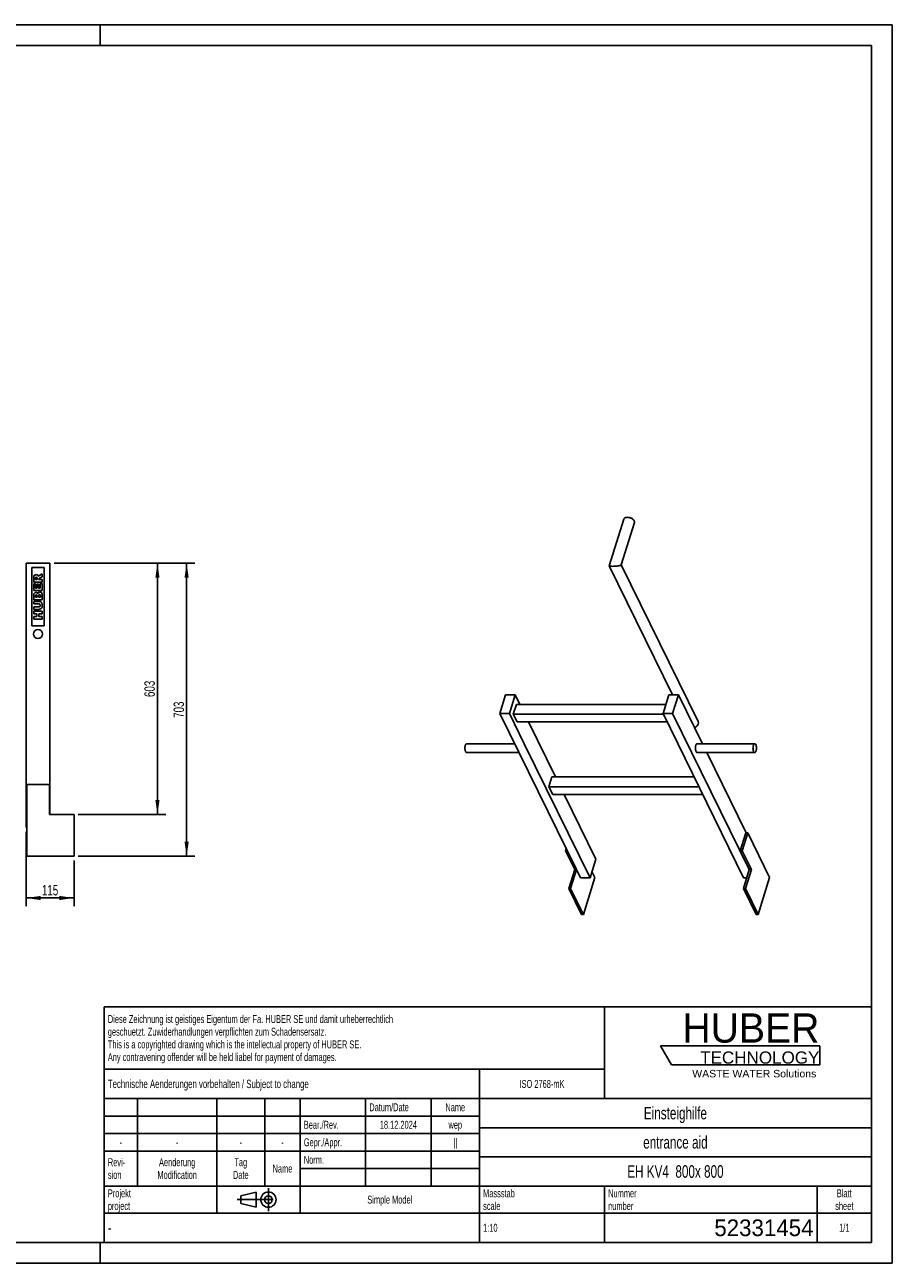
# Model space of a CAD drawing. Header units: millimetres. Extents: x 0 to 4200, y 0 to 2970.
# Tile 2 of 2: x 2120 to 4200, y 0 to 2970. Entities that reach past the tile are written whole.
import ezdxf

# ---------------------------------------------------------------- set-up
doc = ezdxf.new("R2010")
doc.units = ezdxf.units.MM
doc.header["$LTSCALE"] = 231
doc.linetypes.add('CENTER', pattern=[0.6, 0.375, -0.075, 0.075, -0.075])
doc.layers.get('0').update_dxf_attribs({"linetype": 'CONTINUOUS'})
for name, color, linetype in [('005_AXIS', 7, 'CONTINUOUS'), ('007_CURVES', 7, 'CONTINUOUS'), ('050_DIMENSIONING', 7, 'CONTINUOUS'), ('HUBER_Logo_BL0', 7, 'CONTINUOUS')]:
    doc.layers.add(name, color=color, linetype=linetype)
doc.styles.get("Standard").update_dxf_attribs({"font": 'txt', "width": 0.7})
doc.styles.add('TEXTSTYLE_2', font='txt')
doc.styles.add('TEXTSTYLE_3', font='arial.ttf')
doc.styles.add('TEXTSTYLE_4', font='txt', dxfattribs={"width": 0.8})
doc.styles.add('TEXTSTYLE_5', font='txt')
doc.dimstyles.new('DIMSTYLE_5', dxfattribs={"dimtxt": 25, "dimasz": 35, "dimexe": 2, "dimexo": 1, "dimtad": 1, "dimtxsty": 'Standard', "dimblk": '_FILLED', "dimblk1": '_FILLED', "dimblk2": '_FILLED', "dimcen": 0.09, "dimazin": 2, "dimtp": 0.8, "dimtm": 0.8, "dimtfac": 1, "dimtofl": 0, "dimtmove": 0, "dimatfit": 3, "dimldrblk": '_FILLED', "dimfxl": 1, "dimtolj": 1, "dimarcsym": 0})
doc.dimstyles.new('DIMSTYLE_6', dxfattribs={"dimtxt": 25, "dimasz": 35, "dimexe": 2, "dimexo": 1, "dimtad": 1, "dimtxsty": 'Standard', "dimblk": '_FILLED', "dimblk1": '_FILLED', "dimblk2": '_FILLED', "dimcen": 0.09, "dimazin": 2, "dimtp": 0.3, "dimtm": 0.3, "dimtfac": 1, "dimtofl": 0, "dimtmove": 0, "dimatfit": 3, "dimldrblk": '_FILLED', "dimfxl": 1, "dimtolj": 1, "dimarcsym": 0})

# ---------------------------------------------------------------- blocks, each defined once
blk = doc.blocks.new('HUBER_LOGO_BL0', base_point=(3837.5, 503.7))
at = {"layer": 'HUBER_Logo_BL0', "color": 5, "linetype": 'Continuous'}
for p, q in [((4026.4, 521), (3643.9, 521)), ((3643.9, 521), (3670.9, 476)), ((4026.4, 521), (4026.4, 476)), ((3670.9, 476), (4026.4, 476))]:
    blk.add_line(p, q, dxfattribs=at)
at = {"layer": 'HUBER_Logo_BL0', "color": 2, "linetype": 'Continuous', "attachment_point": 3, "line_spacing_factor": 0.78}
for s, insert, char_height, width, style in [('HUBER\\P\\fArial;\\H29.25;TECHNOLOGY ', (4025.4, 599.1), 70.2, 387.672, 'TEXTSTYLE_2'), ('WASTE WATER Solutions', (4018, 463.6), 18, 297.033, 'TEXTSTYLE_3')]:
    blk.add_mtext(s, dxfattribs=dict(at, insert=insert, char_height=char_height, width=width, style=style))
blk = doc.blocks.new('_FILLED')
at = {"color": 0, "linetype": 'ByBlock'}
blk.add_solid([(0, 0), (-1, 0.143), (-1, -0.143)], dxfattribs=at)
blk = doc.blocks.new('*D6')
at = {"layer": '050_DIMENSIONING', "color": 2, "linetype": 'Continuous', "transparency": 16777216}
for p, q in [((2122.7, 1034.9), (2122.7, 855.9)), ((2237.7, 965.9), (2237.7, 855.9)), ((2122.7, 875.9), (2180.2, 875.9)), ((2237.7, 875.9), (2180.2, 875.9))]:
    blk.add_line(p, q, dxfattribs=at)
at = {"layer": '050_DIMENSIONING', "color": 2, "linetype": 'Continuous', "transparency": 16777216, "xscale": 35, "yscale": 35, "zscale": 35, "rotation": 180}
blk.add_blockref('_FILLED', (2122.7, 875.9), dxfattribs=at)
at = {"layer": '050_DIMENSIONING', "color": 2, "linetype": 'Continuous', "transparency": 16777216, "xscale": 35, "yscale": 35, "zscale": 35}
blk.add_blockref('_FILLED', (2237.7, 875.9), dxfattribs=at)
at = {"layer": '050_DIMENSIONING', "color": 2, "linetype": 'Continuous', "transparency": 16777216, "insert": (2180.2, 907.1), "char_height": 25, "width": 69.643, "attachment_point": 2, "line_spacing_factor": 0.9}
blk.add_mtext('115', dxfattribs=at)
blk = doc.blocks.new('*D7')
at = {"layer": '050_DIMENSIONING', "color": 2, "linetype": 'Continuous', "transparency": 16777216}
for p, q in [((2189.7, 1678.9), (2457.7, 1678.9)), ((2437.7, 1678.9), (2437.7, 1377.4)), ((2437.7, 1075.9), (2437.7, 1377.4)), ((2247.7, 1075.9), (2457.7, 1075.9))]:
    blk.add_line(p, q, dxfattribs=at)
at = {"layer": '050_DIMENSIONING', "color": 2, "linetype": 'Continuous', "transparency": 16777216, "xscale": 35, "yscale": 35, "zscale": 35}
for p, rotation in [((2437.7, 1678.9), 90), ((2437.7, 1075.9), 270)]:
    blk.add_blockref('_FILLED', p, dxfattribs=dict(at, rotation=rotation))
at = {"layer": '050_DIMENSIONING', "color": 2, "linetype": 'Continuous', "transparency": 16777216, "insert": (2406.4, 1377.4), "char_height": 25, "width": 85.714, "attachment_point": 2, "rotation": 90, "line_spacing_factor": 0.9}
blk.add_mtext('603', dxfattribs=at)
blk = doc.blocks.new('*D8')
at = {"layer": '050_DIMENSIONING', "color": 2, "linetype": 'Continuous', "transparency": 16777216}
for p, q in [((2189.7, 1678.9), (2527.7, 1678.9)), ((2507.7, 1678.9), (2507.7, 1327.4)), ((2507.7, 975.9), (2507.7, 1327.4)), ((2247.7, 975.9), (2527.7, 975.9))]:
    blk.add_line(p, q, dxfattribs=at)
at = {"layer": '050_DIMENSIONING', "color": 2, "linetype": 'Continuous', "transparency": 16777216, "xscale": 35, "yscale": 35, "zscale": 35}
for p, rotation in [((2507.7, 1678.9), 90), ((2507.7, 975.9), 270)]:
    blk.add_blockref('_FILLED', p, dxfattribs=dict(at, rotation=rotation))
at = {"layer": '050_DIMENSIONING', "color": 2, "linetype": 'Continuous', "transparency": 16777216, "insert": (2476.4, 1327.4), "char_height": 25, "width": 85.714, "attachment_point": 2, "rotation": 90, "line_spacing_factor": 0.9}
blk.add_mtext('703', dxfattribs=at)
blk = doc.blocks.new('PROJEKTIONSMETHODE_1_BL1', base_point=(2680, 152.5))
at = {"color": 2, "linetype": 'CENTER'}
for p, q in [((2703.8, 180), (2703.8, 125)), ((2628.7, 152.5), (2731.3, 152.5))]:
    blk.add_line(p, q, dxfattribs=at)
at = {"color": 2, "linetype": 'Continuous'}
for p, q in [((2637.8, 161.7), (2674.5, 170.8)), ((2637.8, 143.3), (2637.8, 161.7)), ((2674.5, 134.2), (2674.5, 170.8)), ((2637.8, 143.3), (2674.5, 134.2))]:
    blk.add_line(p, q, dxfattribs=at)
for radius in [18.3, 9.17]:
    blk.add_circle((2703.8, 152.5), radius, dxfattribs=at)
blk = doc.blocks.new('*T11')
at = {"color": 3, "linetype": 'Continuous'}
for p, q in [((0, 0), (1840, 0)), ((0, 0), (0, -565)), ((1200, 0), (1200, -220)), ((1840, 0), (1840, -565)), ((0, -150), (1200, -150)), ((900, -150), (900, -565)), ((0, -220), (1840, -220)), ((80, -220), (80, -430)), ((270, -220), (270, -495)), ((385, -220), (385, -430)), ((470, -220), (470, -495)), ((627, -220), (627, -430)), ((784, -220), (784, -430)), ((0, -262), (900, -262)), ((900, -290), (1840, -290)), ((0, -304), (900, -304)), ((0, -346), (900, -346)), ((900, -360), (1840, -360)), ((470, -388), (900, -388)), ((0, -430), (1840, -430)), ((1200, -430), (1200, -565)), ((1710, -430), (1710, -565)), ((0, -495), (1840, -495)), ((0, -565), (1840, -565))]:
    blk.add_line(p, q, dxfattribs=at)
at = {"color": 2, "linetype": 'Continuous', "line_spacing_factor": 0.96}
for s, insert, char_height, width, attachment_point in [('Diese Zeichnung ist geistiges Eigentum der Fa. HUBER SE und damit urheberrechtlich \\Pgeschuetzt. Zuwiderhandlungen verpflichten zum Schadensersatz.\\PThis is a copyrighted drawing which is the intellectual property of HUBER SE.\\PAny contravening offender will be held liabel for payment of damages.', (8.75, -19.9), 19, 2214.8571, 1), ('Technische Aenderungen vorbehalten / Subject to change', (8.75, -175), 20, 1524.7619, 1), ('ISO 2768-mK', (1050, -175.5), 19, 332.9524, 2), ('Datum/Date', (635.75, -231.5), 19, 292.2381, 1), ('Name', (842, -231.5), 19, 126.6667, 2), ('Einsteighilfe', (1370, -240), 30, 504.2857, 2), ('Bear./Rev.', (478.75, -273.5), 19, 272.3333, 1), ('18.12.2024', (705.5, -273.5), 19, 273.2381, 2), ('wep', (842, -273.5), 19, 99.5238, 2), ('-', (40, -315.5), 19, 34.381, 2), ('-', (175, -315.5), 19, 34.381, 2), ('-', (327.5, -315.5), 19, 34.381, 2), ('-', (427.5, -315.5), 19, 34.381, 2), ('Gepr./Appr.', (478.75, -315.5), 19, 299.4762, 1), ('||', (842, -315.5), 19, 50.6667, 2), ('entrance aid', (1370, -310), 30, 501.4286, 2), ('Revi-\\Psion', (8.75, -363.3), 19, 138.4286, 1), ('Aenderung\\PModification', (175, -363.3), 19, 303.0952, 2), ('Tag\\PDate', (327.5, -363.3), 19, 117.619, 2), ('Name', (427.5, -378.5), 19, 126.6667, 2), ('Norm. ', (478.75, -357.5), 19, 175.5238, 1), ('EH KV4  800x 800', (1370, -380), 30, 760, 2), ('Projekt\\Pproject', (8.75, -437.8), 19, 183.6667, 1), ('Massstab\\Pscale', (908.75, -437.8), 19, 224.381, 1), ('Nummer\\Pnumber', (1208.75, -437.8), 19, 186.381, 1), ('Blatt\\Psheet', (1775, -437.8), 19, 137.5238, 2), ('Simple Model', (685, -453), 19, 328.4286, 2), ('1:10', (908.75, -520.5), 19, 94.0952, 1), ('1/1', (1775, -520.5), 19, 79.619, 2)]:
    blk.add_mtext(s, dxfattribs=dict(at, insert=insert, char_height=char_height, width=width, attachment_point=attachment_point))
for s, insert, char_height, width, attachment_point, style in [('-', (8.75, -517.5), 25, 18.3333, 1, 'TEXTSTYLE_4'), ('52331454', (1701.25, -510), 40, 560, 3, 'TEXTSTYLE_5')]:
    blk.add_mtext(s, dxfattribs=dict(at, insert=insert, char_height=char_height, width=width, attachment_point=attachment_point, style=style))

msp = doc.modelspace()

# ---------------------------------------------------------------- linework, layer by layer
at = {"color": 7, "linetype": 'Continuous'}
for p, q in [((0, 2970), (4200, 2970)), ((4200, 0), (4200, 2970)), ((3521.376, 1672.393), (3555.989, 1784.399)), ((3550.222, 1674.628), (3581.69, 1776.457)), ((2122.656, 1678.851), (2179.656, 1678.851)), ((2122.656, 1678.851), (2122.656, 1044.851)), ((2179.656, 1075.851), (2179.656, 1678.851)), ((3672.972, 1363.312), (3521.391, 1672.202)), ((3550.17, 1674.459), (3550.222, 1674.628)), ((3550.233, 1674.49), (3550.2, 1674.557)), ((3734.381, 1299.237), (3550.233, 1674.49)), ((3272.618, 1363.312), (3258.82, 1318.662)), ((3295.644, 1363.312), (3272.618, 1363.312)), ((3281.847, 1318.662), (3295.644, 1363.312)), ((3298.477, 1340.305), (3291.215, 1316.805)), ((3295.644, 1363.312), (3306.935, 1340.305)), ((3298.477, 1340.305), (3656.959, 1340.305)), ((3664.069, 1363.312), (3650.271, 1318.662)), ((3687.095, 1363.312), (3664.069, 1363.312)), ((3673.297, 1318.662), (3687.095, 1363.312)), ((3687.095, 1363.312), (3744.682, 1245.963)), ((3442.76, 943.831), (3258.82, 1318.662)), ((3258.82, 1318.662), (3281.847, 1318.662)), ((3281.847, 1318.662), (3317.532, 1245.942)), ((3291.215, 1316.805), (3300.367, 1298.157)), ((3291.215, 1316.805), (3651.182, 1316.805)), ((3650.271, 1318.662), (3843.667, 924.562)), ((3650.271, 1318.662), (3673.297, 1318.662)), ((3857.238, 943.831), (3673.297, 1318.662)), ((3660.334, 1298.157), (3300.367, 1298.157)), ((3327.618, 1298.157), (3392.346, 1166.254)), ((3317.532, 1245.942), (3475.243, 924.562)), ((3755.134, 1224.663), (3849.649, 1032.062)), ((3383.889, 1166.254), (3376.627, 1142.754)), ((3383.889, 1166.254), (3725.062, 1166.254)), ((2124.156, 1147.851), (2178.656, 1147.851)), ((2178.656, 1147.851), (2178.656, 1075.851)), ((3376.627, 1142.754), (3385.778, 1124.106)), ((3376.627, 1142.754), (3736.594, 1142.754)), ((3745.745, 1124.106), (3385.778, 1124.106)), ((3413.03, 1124.106), (3489.041, 969.211)), ((2237.656, 1075.851), (2178.656, 1075.851)), ((2237.656, 1075.851), (2237.656, 975.851)), ((2122.656, 1044.851), (2124.156, 1044.851)), ((3835.517, 989.371), (3848.709, 1032.062)), ((3853.315, 1032.062), (3840.122, 989.371)), ((3853.315, 1032.062), (3848.709, 1032.062)), ((3417.971, 994.346), (3416.434, 989.371)), ((3416.434, 989.371), (3438.397, 944.615)), ((3420.413, 989.371), (3416.434, 989.371)), ((3835.517, 989.371), (3857.48, 944.615)), ((3840.122, 989.371), (3835.517, 989.371)), ((3840.122, 989.371), (3862.085, 944.615)), ((3475.243, 924.562), (3489.041, 969.211)), ((3424.115, 898.399), (3438.397, 944.615)), ((3428.72, 898.399), (3442.76, 943.831)), ((3438.397, 944.615), (3442.376, 944.615)), ((3442.76, 943.831), (3452.217, 924.562)), ((3475.243, 924.562), (3452.217, 924.562)), ((3486.699, 925.145), (3479.78, 939.244)), ((3843.198, 898.399), (3857.238, 943.831)), ((3851.283, 924.562), (3843.667, 924.562)), ((3847.803, 898.399), (3862.085, 944.615)), ((3857.48, 944.615), (3857.238, 943.831)), ((3857.48, 944.615), (3862.085, 944.615)), ((3424.115, 898.399), (3454.619, 836.238)), ((3424.115, 898.399), (3428.72, 898.399)), ((3459.225, 836.238), (3428.72, 898.399)), ((3843.198, 898.399), (3873.702, 836.238)), ((3843.198, 898.399), (3847.803, 898.399)), ((3878.307, 836.238), (3847.803, 898.399)), ((0, 0), (4200, 0))]:
    msp.add_line(p, q, dxfattribs=at)
at = {"color": 3, "linetype": 'Continuous'}
for p, q in [((4200, 2970), (0, 2970)), ((2300, 2970), (2300, 2920)), ((4200, 2970), (4200, 0)), ((2300, 0), (2300, 50)), ((4200, 0), (0, 0))]:
    msp.add_line(p, q, dxfattribs=at)
at = {"color": 5, "linetype": 'Continuous'}
for p, q in [((4150, 2920), (50, 2920)), ((4150, 50), (4150, 2920)), ((50, 50), (4150, 50))]:
    msp.add_line(p, q, dxfattribs=at)
at = {"color": 7, "linetype": 'Continuous'}
for points, knots in [([(3555.989, 1784.399), (3556.091, 1784.73), (3556.381, 1785.382), (3557.291, 1786.582), (3559.037, 1787.788), (3561.7, 1788.621), (3563.683, 1788.789), (3564.736, 1788.789)], [0, 0, 0, 0, 0.09985661, 0.20326447, 0.43080615, 0.69658883, 1, 1, 1, 1]), ([(3564.736, 1788.789), (3565.84, 1788.789), (3568.096, 1788.588), (3571.41, 1787.779), (3574.561, 1786.504), (3577.35, 1784.844), (3579.604, 1782.897), (3581.185, 1780.778), (3581.863, 1778.883), (3581.914, 1777.446), (3581.788, 1776.775), (3581.69, 1776.457)], [0, 0, 0, 0, 0.14175832, 0.28946125, 0.43661396, 0.57679613, 0.70458471, 0.81664181, 0.9131602, 0.95728244, 1, 1, 1, 1]), ([(3521.391, 1672.202), (3521.428, 1672.126), (3521.598, 1671.977), (3521.968, 1671.814), (3522.523, 1671.659), (3523.676, 1671.451), (3525.666, 1671.287), (3527.404, 1671.251), (3528.414, 1671.251)], [0, 0, 0, 0, 0.03539191, 0.0898646, 0.16854184, 0.2747999, 0.57855488, 1, 1, 1, 1]), ([(3528.414, 1671.251), (3530.515, 1671.251), (3534.545, 1671.416), (3540.074, 1671.928), (3544.084, 1672.507), (3546.64, 1673.022), (3547.694, 1673.288), (3548.161, 1673.426)], [0, 0, 0, 0, 0.31645299, 0.60723606, 0.83644275, 0.92652466, 1, 1, 1, 1]), ([(3548.161, 1673.426), (3548.43, 1673.505), (3548.908, 1673.658), (3549.524, 1673.914), (3549.943, 1674.154), (3550.139, 1674.358), (3550.17, 1674.459)], [0, 0, 0, 0, 0.36576199, 0.65378494, 0.86318079, 1, 1, 1, 1]), ([(3725.881, 1284.274), (3727.531, 1285), (3730.542, 1286.875), (3733.386, 1290.173), (3734.711, 1293.097), (3735.17, 1295.254), (3735.092, 1297.345), (3734.671, 1298.644), (3734.381, 1299.237)], [0, 0, 0, 0, 0.28454403, 0.55094918, 0.67337454, 0.78785924, 0.89579807, 1, 1, 1, 1])]:
    msp.add_open_spline(points, degree=3, knots=knots, dxfattribs=at)
msp.add_open_spline([(3521.376, 1672.393), (3521.357, 1672.332), (3521.363, 1672.26), (3521.391, 1672.202)], degree=3, dxfattribs=at)
at = {"layer": '005_AXIS', "color": 7, "linetype": 'Continuous'}
for p, q in [((3294.495, 1245.963), (3179.417, 1245.963)), ((3304.948, 1224.663), (3179.417, 1224.663)), ((3732.053, 1245.963), (3870.213, 1245.963)), ((3732.053, 1224.663), (3870.213, 1224.663)), ((2124.156, 1147.851), (2124.156, 975.851)), ((3905.782, 925.145), (3853.315, 1032.062)), ((2124.156, 975.851), (2237.656, 975.851)), ((3486.699, 925.145), (3459.225, 836.238)), ((3905.782, 925.145), (3878.307, 836.238)), ((3454.619, 836.238), (3459.225, 836.238)), ((3873.702, 836.238), (3878.307, 836.238))]:
    msp.add_line(p, q, dxfattribs=at)
for start, end in [(0, 180), (180, 360)]:
    msp.add_arc((2151.156, 1508.851), 10.65, start, end, dxfattribs=at)
for points, knots in [([(3176.839, 1226.971), (3176.463, 1227.736), (3175.865, 1229.512), (3175.36, 1232.418), (3175.208, 1235.589), (3175.423, 1238.736), (3175.985, 1241.569), (3176.737, 1243.593), (3177.51, 1244.818), (3178.1, 1245.457), (3178.737, 1245.865), (3179.2, 1245.963), (3179.417, 1245.963)], [0, 0, 0, 0, 0.12346893, 0.26911553, 0.42616209, 0.58211517, 0.72463759, 0.84346088, 0.89210785, 0.93346398, 0.96860665, 1, 1, 1, 1]), ([(3179.417, 1224.663), (3179.181, 1224.663), (3178.672, 1224.782), (3177.985, 1225.265), (3177.356, 1226.014), (3177.007, 1226.628), (3176.839, 1226.971)], [0, 0, 0, 0, 0.19544253, 0.41791581, 0.6840525, 1, 1, 1, 1]), ([(3732.053, 1245.963), (3731.837, 1245.963), (3731.374, 1245.865), (3730.737, 1245.457), (3730.146, 1244.818), (3729.374, 1243.593), (3728.622, 1241.569), (3728.06, 1238.736), (3727.845, 1235.589), (3727.997, 1232.418), (3728.502, 1229.512), (3729.1, 1227.736), (3729.475, 1226.971)], [0, 0, 0, 0, 0.03139335, 0.06653603, 0.10789216, 0.15653913, 0.27536244, 0.41788486, 0.57383793, 0.73088448, 0.87653108, 1, 1, 1, 1]), ([(3729.475, 1226.971), (3729.644, 1226.628), (3729.993, 1226.014), (3730.622, 1225.265), (3731.309, 1224.782), (3731.817, 1224.663), (3732.053, 1224.663)], [0, 0, 0, 0, 0.31594736, 0.5820841, 0.80455744, 1, 1, 1, 1]), ([(3870.213, 1245.963), (3869.996, 1245.963), (3869.533, 1245.865), (3868.896, 1245.457), (3868.305, 1244.818), (3867.533, 1243.593), (3866.781, 1241.569), (3866.219, 1238.736), (3866.004, 1235.589), (3866.156, 1232.418), (3866.661, 1229.512), (3867.259, 1227.736), (3867.635, 1226.971)], [0, 0, 0, 0, 0.03139335, 0.06653602, 0.10789215, 0.15653912, 0.27536242, 0.41788484, 0.57383792, 0.73088448, 0.87653108, 1, 1, 1, 1]), ([(3867.635, 1226.971), (3867.803, 1226.628), (3868.152, 1226.014), (3868.781, 1225.265), (3869.468, 1224.782), (3869.977, 1224.663), (3870.213, 1224.663)], [0, 0, 0, 0, 0.31594742, 0.58208414, 0.80455744, 1, 1, 1, 1]), ([(3872.791, 1243.656), (3872.622, 1243.998), (3872.273, 1244.612), (3871.644, 1245.362), (3870.957, 1245.845), (3870.449, 1245.963), (3870.213, 1245.963)], [0, 0, 0, 0, 0.31594742, 0.58208414, 0.80455744, 1, 1, 1, 1]), ([(3870.213, 1224.663), (3870.429, 1224.663), (3870.892, 1224.762), (3871.529, 1225.169), (3872.12, 1225.809), (3872.892, 1227.033), (3873.645, 1229.058), (3874.206, 1231.891), (3874.421, 1235.038), (3874.269, 1238.209), (3873.764, 1241.115), (3873.166, 1242.89), (3872.791, 1243.656)], [0, 0, 0, 0, 0.03139335, 0.06653602, 0.10789215, 0.15653912, 0.27536242, 0.41788484, 0.57383792, 0.73088448, 0.87653108, 1, 1, 1, 1])]:
    msp.add_open_spline(points, degree=3, knots=knots, dxfattribs=at)
at = {"layer": '007_CURVES', "color": 4, "linetype": 'Continuous'}
for p, q in [((2166.156, 1668.851), (2136.156, 1668.851)), ((2136.156, 1668.851), (2136.156, 1528.851)), ((2166.156, 1528.851), (2166.156, 1668.851)), ((2141.156, 1643.572), (2141.156, 1633.272)), ((2145.194, 1639.479), (2145.194, 1642.194)), ((2149.259, 1639.479), (2145.194, 1639.479)), ((2149.259, 1642.085), (2149.259, 1639.479)), ((2153.038, 1639.479), (2153.038, 1640.025)), ((2161.156, 1639.479), (2153.038, 1639.479)), ((2155.044, 1642.658), (2161.156, 1645.959)), ((2161.156, 1652.944), (2155.371, 1649.943)), ((2161.156, 1645.959), (2161.156, 1652.944)), ((2161.156, 1633.272), (2161.156, 1639.479)), ((2141.156, 1633.272), (2161.156, 1633.272)), ((2145.426, 1629.561), (2141.156, 1629.561)), ((2141.156, 1629.561), (2141.156, 1612.999)), ((2141.156, 1612.999), (2161.156, 1612.999)), ((2145.426, 1619.192), (2145.426, 1629.561)), ((2148.604, 1619.192), (2145.426, 1619.192)), ((2152.683, 1628.81), (2148.604, 1628.81)), ((2148.604, 1628.81), (2148.604, 1619.192)), ((2152.683, 1619.192), (2152.683, 1628.81)), ((2156.626, 1619.192), (2152.683, 1619.192)), ((2161.156, 1629.861), (2156.626, 1629.861)), ((2156.626, 1629.861), (2156.626, 1619.192)), ((2161.156, 1612.999), (2161.156, 1629.861)), ((2141.156, 1602.862), (2141.156, 1591.293)), ((2141.156, 1591.293), (2161.156, 1591.293)), ((2153.079, 1587.187), (2141.156, 1587.187)), ((2141.156, 1587.187), (2141.156, 1581.02)), ((2141.156, 1581.02), (2153.366, 1581.02)), ((2153.366, 1574.186), (2141.156, 1574.186)), ((2141.156, 1574.186), (2141.156, 1568.019)), ((2145.207, 1597.528), (2145.207, 1600.257)), ((2149, 1597.528), (2145.207, 1597.528)), ((2149, 1600.216), (2149, 1597.528)), ((2152.806, 1597.528), (2152.806, 1600.666)), ((2156.858, 1597.528), (2152.806, 1597.528)), ((2156.858, 1600.679), (2156.858, 1597.528)), ((2161.156, 1591.293), (2161.156, 1601.962)), ((2141.156, 1568.019), (2153.079, 1568.019)), ((2161.156, 1563.899), (2141.156, 1563.899)), ((2141.156, 1563.899), (2141.156, 1557.692)), ((2141.156, 1557.692), (2148.154, 1557.692)), ((2141.156, 1550.939), (2141.156, 1544.759)), ((2148.154, 1550.939), (2141.156, 1550.939)), ((2141.156, 1544.759), (2161.156, 1544.759)), ((2148.154, 1557.692), (2148.154, 1550.939)), ((2153.065, 1550.939), (2153.065, 1557.692)), ((2153.065, 1557.692), (2161.156, 1557.692)), ((2161.156, 1550.939), (2153.065, 1550.939)), ((2161.156, 1557.692), (2161.156, 1563.899)), ((2161.156, 1544.759), (2161.156, 1550.939)), ((2136.156, 1528.851), (2166.156, 1528.851))]:
    msp.add_line(p, q, dxfattribs=at)
for points in [[(2141.156, 1643.572), (2141.156, 1645.482), (2141.319, 1646.941), (2141.647, 1647.951)], [(2141.647, 1647.951), (2141.974, 1648.96), (2142.588, 1649.765), (2143.478, 1650.388)], [(2143.478, 1650.388), (2144.362, 1651.007), (2145.439, 1651.321), (2146.708, 1651.321)], [(2145.716, 1644.496), (2145.371, 1644.09), (2145.194, 1643.312), (2145.194, 1642.194)], [(2147.199, 1645.113), (2146.558, 1645.113), (2146.067, 1644.909), (2145.716, 1644.496)], [(2146.708, 1651.321), (2147.827, 1651.321), (2148.782, 1651.075), (2149.59, 1650.603)], [(2148.361, 1644.721), (2148.031, 1644.977), (2147.636, 1645.113), (2147.199, 1645.113)], [(2148.995, 1643.724), (2148.904, 1644.131), (2148.7, 1644.458), (2148.361, 1644.721)], [(2149.259, 1642.085), (2149.259, 1642.357), (2149.177, 1642.903), (2148.995, 1643.724)], [(2149.59, 1650.603), (2150.392, 1650.134), (2151.046, 1649.479), (2151.547, 1648.652)], [(2151.547, 1648.652), (2151.865, 1648.128), (2152.124, 1647.405), (2152.329, 1646.478)], [(2152.329, 1646.478), (2152.588, 1647.214), (2152.834, 1647.76), (2153.075, 1648.09)], [(2153.512, 1641.531), (2153.202, 1641.089), (2153.038, 1640.584), (2153.038, 1640.025)], [(2153.075, 1648.09), (2153.243, 1648.319), (2153.584, 1648.647), (2154.13, 1649.082)], [(2155.044, 1642.658), (2154.254, 1642.231), (2153.748, 1641.866), (2153.512, 1641.531)], [(2154.13, 1649.082), (2154.662, 1649.506), (2155.071, 1649.793), (2155.371, 1649.943)], [(2141.156, 1602.862), (2141.156, 1604.786), (2141.633, 1606.259), (2142.588, 1607.296)], [(2142.588, 1607.296), (2143.543, 1608.333), (2144.73, 1608.851), (2146.135, 1608.851)], [(2146.135, 1608.851), (2147.322, 1608.851), (2148.331, 1608.483), (2149.18, 1607.749)], [(2149.18, 1607.749), (2149.75, 1607.255), (2150.187, 1606.532), (2150.514, 1605.591)], [(2150.514, 1605.591), (2150.869, 1607.023), (2151.456, 1608.074), (2152.301, 1608.756)], [(2152.301, 1608.756), (2153.147, 1609.438), (2154.198, 1609.779), (2155.467, 1609.779)], [(2155.467, 1609.779), (2156.503, 1609.779), (2157.445, 1609.533), (2158.262, 1609.054)], [(2158.262, 1609.054), (2159.095, 1608.565), (2159.75, 1607.91), (2160.229, 1607.078)], [(2160.229, 1607.078), (2160.528, 1606.559), (2160.746, 1605.768), (2160.886, 1604.732)], [(2160.886, 1604.732), (2161.074, 1603.34), (2161.156, 1602.412), (2161.156, 1601.962)], [(2145.698, 1602.221), (2145.371, 1601.839), (2145.207, 1601.184), (2145.207, 1600.257)], [(2147.063, 1602.794), (2146.49, 1602.794), (2146.026, 1602.603), (2145.698, 1602.221)], [(2148.509, 1602.221), (2148.181, 1602.603), (2147.69, 1602.794), (2147.063, 1602.794)], [(2149, 1600.216), (2149, 1601.171), (2148.836, 1601.839), (2148.509, 1602.221)], [(2153.352, 1602.93), (2152.997, 1602.494), (2152.806, 1601.744), (2152.806, 1600.666)], [(2153.079, 1587.187), (2154.266, 1587.187), (2155.371, 1586.996), (2156.422, 1586.628)], [(2154.771, 1603.585), (2154.184, 1603.585), (2153.707, 1603.367), (2153.352, 1602.93)], [(2155.93, 1580.106), (2155.33, 1580.707), (2154.471, 1581.02), (2153.366, 1581.02)], [(2153.366, 1574.186), (2154.457, 1574.186), (2155.303, 1574.486), (2155.917, 1575.086)], [(2156.299, 1602.93), (2155.917, 1603.367), (2155.412, 1603.585), (2154.771, 1603.585)], [(2155.917, 1575.086), (2156.531, 1575.686), (2156.831, 1576.532), (2156.831, 1577.61)], [(2156.831, 1577.61), (2156.831, 1578.674), (2156.531, 1579.506), (2155.93, 1580.106)], [(2156.858, 1600.679), (2156.858, 1601.744), (2156.681, 1602.494), (2156.299, 1602.93)], [(2156.422, 1586.628), (2157.472, 1586.259), (2158.386, 1585.686), (2159.177, 1584.895)], [(2159.177, 1584.895), (2159.969, 1584.104), (2160.514, 1583.285), (2160.829, 1582.421)], [(2161.292, 1574.909), (2161.156, 1573.763), (2160.896, 1572.794), (2160.49, 1572.029)], [(2160.829, 1582.421), (2161.265, 1581.225), (2161.497, 1579.779), (2161.497, 1578.101)], [(2161.497, 1578.101), (2161.497, 1577.119), (2161.428, 1576.055), (2161.292, 1574.909)], [(2156.463, 1568.59), (2155.18, 1568.21), (2154.061, 1568.019), (2153.079, 1568.019)], [(2158.765, 1569.905), (2158.018, 1569.261), (2157.254, 1568.824), (2156.463, 1568.59)], [(2160.49, 1572.029), (2160.078, 1571.252), (2159.505, 1570.543), (2158.765, 1569.905)]]:
    msp.add_open_spline(points, degree=3, dxfattribs=at)

# ---------------------------------------------------------------- block references
msp.add_blockref('*T11', (2310, 615))
at = {"color": 2, "linetype": 'Continuous'}
msp.add_blockref('PROJEKTIONSMETHODE_1_BL1', (2680, 152.5), dxfattribs=at)
at = {"layer": 'HUBER_Logo_BL0'}
msp.add_blockref('HUBER_LOGO_BL0', (3837.497, 503.742), dxfattribs=at)

# ---------------------------------------------------------------- dimensions: what is measured, and where the dimension line sits
at = {"layer": '050_DIMENSIONING', "color": 2, "linetype": 'Continuous'}
for base, p2, picture, middle in [((2437.656, 1075.851), (2246.656, 1075.851), '*D7', (2437.656, 1373.78)), ((2507.656, 975.851), (2246.656, 975.851), '*D8', (2507.656, 1323.78))]:
    dim = msp.add_linear_dim(base=base, p1=(2188.656, 1678.851), p2=p2, angle=270, dimstyle='DIMSTYLE_5', dxfattribs=at)
    dim.commit()
    dim.dimension.update_dxf_attribs({"geometry": picture, "text_midpoint": middle, "dimtype": 160})
dim = msp.add_linear_dim(base=(2237.656, 875.851), p1=(2122.656, 1035.851), p2=(2237.656, 966.851), dimstyle='DIMSTYLE_6', dxfattribs=at)
dim.commit()
dim.dimension.update_dxf_attribs({"geometry": '*D6', "text_midpoint": (2176.584, 875.851), "dimtype": 160})

doc.saveas('drawing.dxf')
